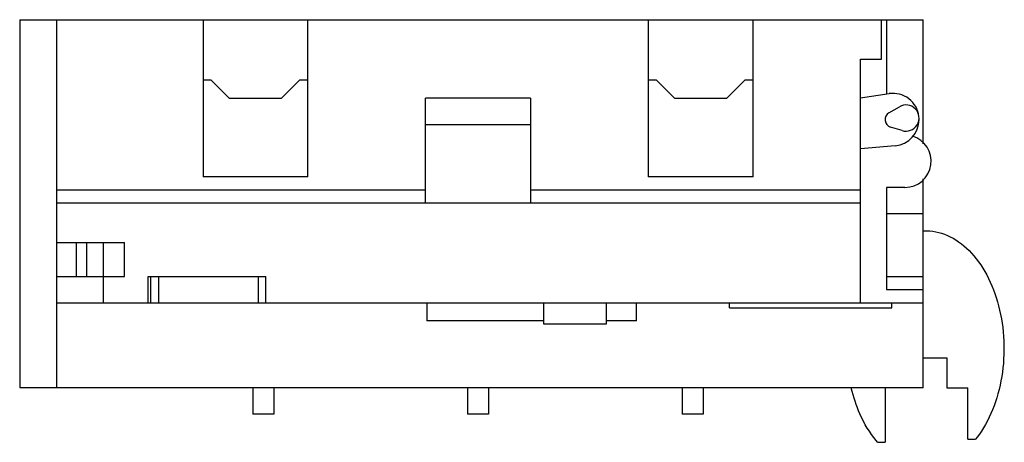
# Model space of a CAD drawing. Header units: millimetres. Extents: x 5.2 to 42.8, y 25.3 to 41.4.
import ezdxf

# ---------------------------------------------------------------- set-up
doc = ezdxf.new("R2010")
doc.units = ezdxf.units.MM
doc.header["$LTSCALE"] = 4.359642
doc.layers.get('0').update_dxf_attribs({"linetype": 'CONTINUOUS'})

msp = doc.modelspace()

# ---------------------------------------------------------------- linework, layer by layer
at = {"color": 7, "linetype": 'Continuous'}
for p, q in [((5.185, 41.38), (5.185, 27.33)), ((5.185, 41.38), (39.685, 41.38)), ((6.585, 41.38), (6.585, 27.33)), ((12.185, 41.38), (12.185, 35.38)), ((16.185, 35.38), (16.185, 41.38)), ((29.185, 41.38), (29.185, 35.38)), ((33.185, 35.38), (33.185, 41.38)), ((38.085, 39.88), (38.085, 41.38)), ((38.285, 41.38), (38.285, 38.545)), ((39.685, 36.646), (39.685, 41.38)), ((37.285, 39.88), (38.085, 39.88)), ((37.285, 30.58), (37.285, 39.88)), ((12.185, 39.08), (12.485, 39.08)), ((13.185, 38.38), (12.485, 39.08)), ((15.885, 39.08), (15.185, 38.38)), ((15.885, 39.08), (16.185, 39.08)), ((29.185, 39.08), (29.485, 39.08)), ((30.185, 38.38), (29.485, 39.08)), ((32.885, 39.08), (32.185, 38.38)), ((32.885, 39.08), (33.185, 39.08)), ((13.185, 38.38), (15.185, 38.38)), ((20.685, 34.38), (20.685, 38.38)), ((24.685, 38.38), (20.685, 38.38)), ((24.685, 38.38), (24.685, 34.38)), ((30.185, 38.38), (32.185, 38.38)), ((37.285, 38.397), (38.381, 38.559)), ((38.375, 37.828), (38.771, 38.059)), ((20.685, 37.38), (24.685, 37.38)), ((38.878, 37.149), (38.439, 37.282)), ((38.613, 36.573), (37.285, 36.457)), ((16.185, 35.38), (12.185, 35.38)), ((33.185, 35.38), (29.185, 35.38)), ((38.985, 34.98), (38.285, 34.98)), ((38.285, 34.98), (38.285, 31.08)), ((39.685, 27.33), (39.685, 35.314)), ((20.685, 34.88), (6.585, 34.88)), ((37.285, 34.88), (24.685, 34.88)), ((37.285, 34.38), (6.585, 34.38)), ((38.285, 33.98), (39.685, 33.98)), ((6.585, 32.88), (9.185, 32.88)), ((7.335, 32.88), (7.335, 31.58)), ((7.737, 32.88), (7.737, 31.58)), ((8.385, 30.58), (8.385, 32.88)), ((9.185, 31.58), (9.185, 32.88)), ((6.585, 31.58), (9.185, 31.58)), ((10.085, 30.58), (10.085, 31.58)), ((10.085, 31.58), (14.585, 31.58)), ((10.185, 31.58), (10.185, 30.58)), ((10.485, 31.58), (10.485, 30.58)), ((14.285, 31.58), (14.285, 30.58)), ((14.585, 30.58), (14.585, 31.58)), ((38.285, 31.58), (39.685, 31.58)), ((38.285, 31.08), (39.685, 31.08)), ((6.585, 30.58), (39.685, 30.58)), ((20.735, 30.58), (20.735, 29.886)), ((25.185, 30.58), (25.185, 29.78)), ((27.585, 29.78), (27.585, 30.58)), ((28.735, 29.886), (28.735, 30.58)), ((32.285, 30.38), (32.285, 30.58)), ((38.485, 30.38), (38.485, 30.58)), ((32.285, 30.38), (38.485, 30.38)), ((25.185, 29.886), (20.735, 29.886)), ((25.185, 29.78), (27.585, 29.78)), ((28.735, 29.886), (27.585, 29.886)), ((39.685, 28.48), (40.585, 28.48)), ((40.585, 28.48), (40.585, 27.33)), ((39.685, 27.33), (5.185, 27.33)), ((14.085, 27.33), (14.085, 26.33)), ((14.885, 27.33), (14.885, 26.33)), ((22.285, 27.33), (22.285, 26.33)), ((23.085, 27.33), (23.085, 26.33)), ((30.485, 27.33), (30.485, 26.33)), ((31.285, 27.33), (31.285, 26.33)), ((38.235, 27.33), (38.235, 25.255)), ((40.585, 27.33), (41.385, 27.33)), ((41.385, 25.369), (41.385, 27.33)), ((14.885, 26.33), (14.085, 26.33)), ((23.085, 26.33), (22.285, 26.33)), ((31.285, 26.33), (30.485, 26.33)), ((37.941, 25.255), (37.881, 25.328)), ((37.941, 25.255), (38.235, 25.255)), ((41.385, 25.369), (41.684, 25.369)), ((41.744, 25.448), (41.684, 25.369))]:
    msp.add_line(p, q, dxfattribs=at)
for centre, radius, start, end in [((38.526, 37.569), 1, 6.688, 98.3875), ((39.023, 37.628), 0.5, 253.1039, 120.2706), ((38.526, 37.569), 0.3, 120.2725, 253.1098), ((38.526, 37.569), 1, 274.9885, 0.0114), ((38.985, 35.98), 1, 270, 73.4756)]:
    msp.add_arc(centre, radius, start, end, dxfattribs=at)
for points, knots in [([(39.685, 33.328), (39.691, 33.328), (40.002, 33.34), (40.62, 33.217), (41.46, 32.628), (42.142, 31.689), (42.605, 30.485), (42.805, 29.128), (42.725, 27.744), (42.37, 26.46), (41.974, 25.75), (41.744, 25.448)], [0, 0, 0, 0, 0.002432, 0.127128, 0.251824, 0.37652, 0.501216, 0.625912, 0.750608, 0.875304, 1, 1, 1, 1]), ([(37.881, 25.328), (37.643, 25.616), (37.267, 26.235), (37.019, 26.981), (36.937, 27.33)], [0, 0, 0, 0, 0.553058, 1, 1, 1, 1])]:
    msp.add_open_spline(points, degree=3, knots=knots, dxfattribs=at)

doc.saveas('drawing.dxf')
